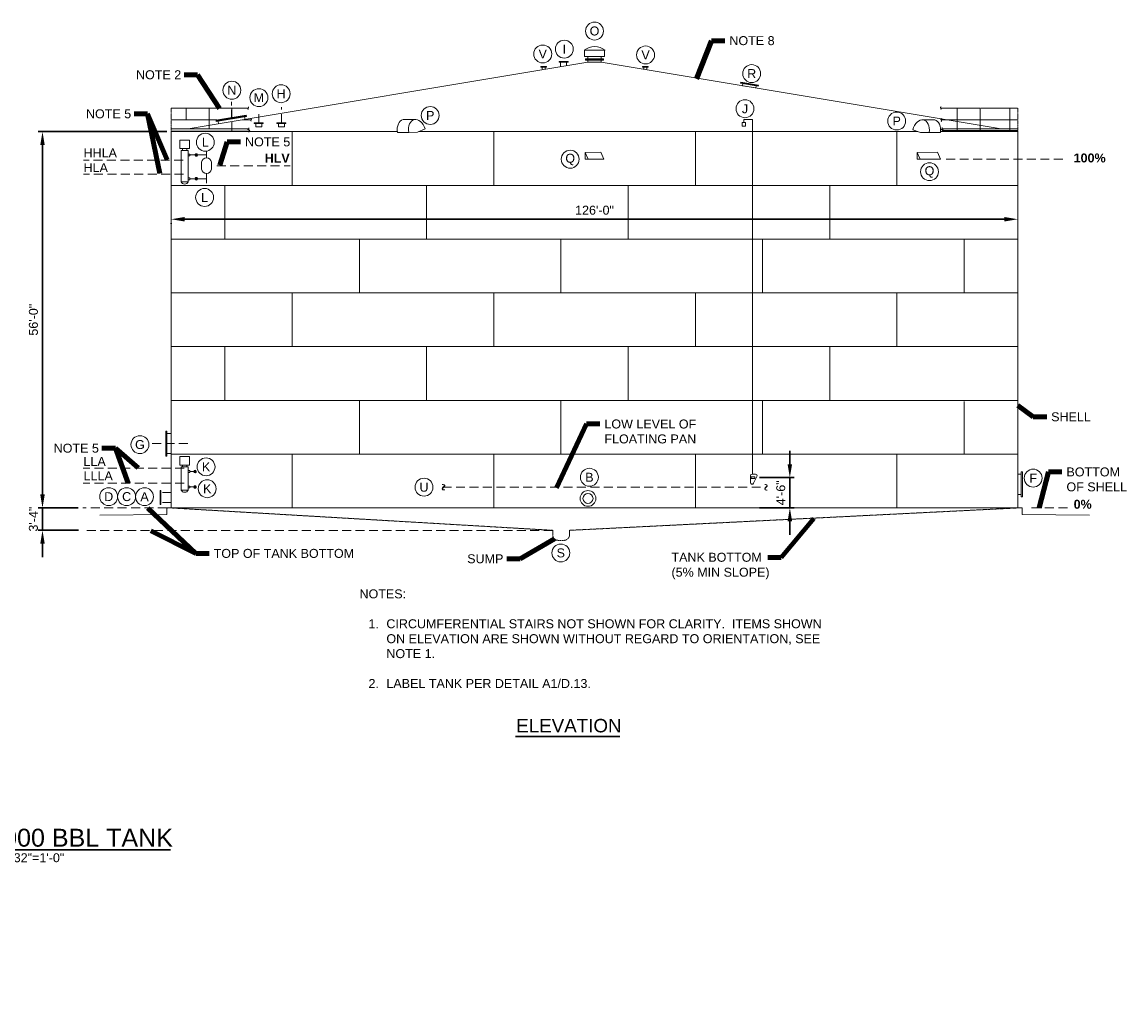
# Model space of a CAD drawing. Header units: inches. Extents: x -1925 to 1823, y -1468 to 1290.
# Tile 4 of 4: x -148 to 1823, y -1028 to 698. Entities that reach past the tile are written whole.
import ezdxf

# ---------------------------------------------------------------- set-up
doc = ezdxf.new("R2010")
doc.units = ezdxf.units.IN
doc.header["$MEASUREMENT"] = 0
for name, pattern in [('( Dashed )', [9, 6, -3]), ('CENTER', [0.629921, 0.393701, -0.07874, 0.07874, -0.07874]), ('HIDDEN', [0.19685, 0.15748, -0.03937])]:
    doc.linetypes.add(name, pattern=pattern)
doc.layers.get('DefPoints').update_dxf_attribs({"lineweight": 0})
for name, color, linetype, lineweight in [('G-ANNO-DIMS', 2, 'Continuous', 0), ('G-ANNO-KEYN', 2, 'Continuous', 0), ('G-ANNO-MASK', 1, 'Continuous', 0), ('G-ANNO-NOTE', 4, 'Continuous', 30), ('G-ANNO-TEXT', 2, 'Continuous', 30), ('G-GRID-COOR', 2, 'Continuous', 13), ('M-DETL LGHT', 3, 'Continuous', 0), ('m-detl-hide', 3, 'HIDDEN', 0), ('M-DETL-LGHT', 3, 'Continuous', 0), ('M-DETL-MLGT', 2, 'Continuous', 0)]:
    doc.layers.add(name, color=color, linetype=linetype, lineweight=lineweight)
doc.styles.add("AEC_AC_12ArchDims-CC_3-32_1'", font='arial.ttf', dxfattribs={"height": 16})
doc.styles.add("AEC_AC_51Text-LeftTop_3-32_1'", font='arial.ttf', dxfattribs={"height": 16})
doc.styles.add("AEC_AC_52Text-LeftTop_1-16_1'", font='arial.ttf', dxfattribs={"height": 24})
doc.styles.add("AEC_AC_53Text-LeftTop_1-32_1'", font='arial.ttf', dxfattribs={"height": 48})
doc.styles.add('ROMANS', font='romans.shx', dxfattribs={"width": 0.8, "height": 0.125})
doc.dimstyles.new("AEC_AC_12_Arch-Dims_3-32_1'", dxfattribs={"dimtxt": 16, "dimasz": 24, "dimexe": 8, "dimexo": 8, "dimgap": 8, "dimtad": 1, "dimdec": 4, "dimzin": 15, "dimdsep": 46, "dimlunit": 4, "dimtxsty": "AEC_AC_12ArchDims-CC_3-32_1'", "dimcen": 0.09, "dimclrd": 256, "dimclre": 256, "dimazin": 2, "dimtfac": 0.7, "dimtdec": 4, "dimtix": 1, "dimtmove": 1, "dimatfit": 3, "dimfxl": 1, "dimfrac": 1, "dimtolj": 1, "dimtzin": 15, "dimlwd": 30, "dimlwe": 30, "dimarcsym": 0})
doc.dimstyles.new("AEC_AC_51_Notes_3-32_1'", dxfattribs={"dimtxt": 16, "dimasz": 24, "dimexe": 8, "dimexo": 8, "dimgap": 8, "dimtad": 1, "dimjust": 1, "dimdec": 3, "dimzin": 15, "dimdsep": 46, "dimlunit": 5, "dimtxsty": "AEC_AC_51Text-LeftTop_3-32_1'", "dimcen": 0.09, "dimclrd": 256, "dimclre": 256, "dimazin": 2, "dimtfac": 0.7, "dimtdec": 3, "dimtmove": 1, "dimatfit": 1, "dimfxl": 1, "dimfrac": 1, "dimtolj": 1, "dimtzin": 15, "dimlwd": 30, "dimlwe": 30, "dimarcsym": 0})

# ---------------------------------------------------------------- blocks, each defined once
blk = doc.blocks.new('*D66')
at = {"layer": 'DefPoints', "color": 0, "transparency": 16777216}
for p in [(118.5, 502.7), (-111.3, -169.3), (-39.4, -169.3)]:
    blk.add_point(p, dxfattribs=at)
at = {"layer": 'G-ANNO-DIMS', "lineweight": 30, "transparency": 16777216}
for p, q in [((110.5, 502.7), (-119.3, 502.7)), ((-111.3, 478.7), (-111.3, -145.3)), ((-47.4, -169.3), (-119.3, -169.3))]:
    blk.add_line(p, q, dxfattribs=at)
at = {"layer": 'G-ANNO-DIMS', "transparency": 16777216}
for points in [[(-115.3, 478.7), (-107.3, 478.7), (-111.3, 502.7)], [(-115.3, -145.3), (-107.3, -145.3), (-111.3, -169.3)]]:
    blk.add_solid(points, dxfattribs=at)
at = {"layer": 'G-ANNO-DIMS', "color": 0, "lineweight": 30, "transparency": 16777216, "insert": (-127.5, 166.7), "char_height": 16, "attachment_point": 5, "rotation": 90, "style": "AEC_AC_12ArchDims-CC_3-32_1'"}
blk.add_mtext('\\A1;56\'-0"', dxfattribs=at)
blk = doc.blocks.new('*D67')
at = {"layer": 'DefPoints', "color": 0, "transparency": 16777216}
for p in [(-39.4, -169.3), (-111.3, -209.3), (-39.1, -209.3)]:
    blk.add_point(p, dxfattribs=at)
at = {"layer": 'G-ANNO-DIMS', "lineweight": 30, "transparency": 16777216}
for p, q in [((-111.3, -145.3), (-111.3, -121.3)), ((-47.4, -169.3), (-119.3, -169.3)), ((-111.3, -169.3), (-111.3, -209.3)), ((-47.1, -209.3), (-119.3, -209.3)), ((-111.3, -233.3), (-111.3, -257.3))]:
    blk.add_line(p, q, dxfattribs=at)
at = {"layer": 'G-ANNO-DIMS', "transparency": 16777216}
for points in [[(-115.3, -145.3), (-107.3, -145.3), (-111.3, -169.3)], [(-115.3, -233.3), (-107.3, -233.3), (-111.3, -209.3)]]:
    blk.add_solid(points, dxfattribs=at)
at = {"layer": 'G-ANNO-DIMS', "color": 0, "lineweight": 30, "transparency": 16777216, "insert": (-127.5, -189.3), "char_height": 16, "attachment_point": 5, "rotation": 90, "style": "AEC_AC_12ArchDims-CC_3-32_1'"}
blk.add_mtext('\\A1;3\'-4"', dxfattribs=at)
blk = doc.blocks.new('*D68')
at = {"layer": 'DefPoints', "color": 0, "transparency": 16777216}
for p in [(118.5, 347), (1630.5, 346.1), (1630.5, 346.1)]:
    blk.add_point(p, dxfattribs=at)
at = {"layer": 'G-ANNO-DIMS', "lineweight": 30, "transparency": 16777216}
for p, q in [((118.5, 339), (118.5, 338.1)), ((142.5, 346.1), (1606.5, 346.1))]:
    blk.add_line(p, q, dxfattribs=at)
at = {"layer": 'G-ANNO-DIMS', "transparency": 16777216}
for points in [[(142.5, 350.1), (142.5, 342.1), (118.5, 346.1)], [(1606.5, 350.1), (1606.5, 342.1), (1630.5, 346.1)]]:
    blk.add_solid(points, dxfattribs=at)
at = {"layer": 'G-ANNO-DIMS', "color": 0, "lineweight": 30, "transparency": 16777216, "insert": (874.5, 362.2), "char_height": 16, "attachment_point": 5, "style": "AEC_AC_12ArchDims-CC_3-32_1'"}
blk.add_mtext('\\A1;126\'-0"', dxfattribs=at)
blk = doc.blocks.new('*D69')
at = {"layer": 'DefPoints', "color": 0, "transparency": 16777216}
for p in [(1161, -115.3), (1161, -169.3), (1223.3, -169.3)]:
    blk.add_point(p, dxfattribs=at)
at = {"layer": 'G-ANNO-DIMS', "lineweight": 30, "transparency": 16777216}
for p, q in [((1223.3, -91.3), (1223.3, -67.3)), ((1169, -115.3), (1231.3, -115.3)), ((1223.3, -115.3), (1223.3, -169.3)), ((1169, -169.3), (1231.3, -169.3)), ((1223.3, -193.3), (1223.3, -217.3))]:
    blk.add_line(p, q, dxfattribs=at)
at = {"layer": 'G-ANNO-DIMS', "transparency": 16777216}
for points in [[(1219.3, -91.3), (1227.3, -91.3), (1223.3, -115.3)], [(1219.3, -193.3), (1227.3, -193.3), (1223.3, -169.3)]]:
    blk.add_solid(points, dxfattribs=at)
at = {"layer": 'G-ANNO-DIMS', "color": 0, "lineweight": 30, "transparency": 16777216, "insert": (1207.1, -142.3), "char_height": 16, "attachment_point": 5, "rotation": 90, "style": "AEC_AC_12ArchDims-CC_3-32_1'"}
blk.add_mtext('\\A1;4\'-6"', dxfattribs=at)

msp = doc.modelspace()

# ---------------------------------------------------------------- linework, layer by layer
at = {"layer": 'G-ANNO-KEYN'}
for centre in [(874.47597, 682.17819), (782.03847, 641.19381), (820.55326, 649.86355), (965.637, 639.48678), (1155.17663, 606.17626), (226.82869, 576.44465), (275.128, 563.22628), (314.8207, 570.25868), (1143.18978, 543.4971), (581.0796, 531.41827), (1414.06072, 521.52396), (179.40958, 483.63395), (831.06009, 453.29486), (1472.68358, 431.01848), (178.1573, 385.06033), (62.69019, -56.3274), (180.79767, -95.96484), (569.97208, -132.36287), (865.31976, -114.61317), (1657.82609, -116.08473), (6.90644, -149.22103), (38.90864, -149.22713), (70.91256, -149.27206), (182.78147, -135.01788), (814.25084, -249.78167)]:
    msp.add_circle(centre, 16, dxfattribs=at)
at = {"layer": 'G-ANNO-MASK', "linetype": 'CENTER'}
for points in [[(256.96127, 509.4284), (256.96127, 507.16654), (254.98309, 506.44654), (258.93946, 505.00654), (256.96127, 504.28654), (256.96127, 501.58213)], [(1495.48688, 509.75358), (1495.48688, 507.49171), (1493.50869, 506.77171), (1497.46506, 505.33171), (1495.48688, 504.61171), (1495.48688, 501.9073)]]:
    msp.add_lwpolyline(points, dxfattribs=at)
for centre, radius, start, end in [((257.42563, 542.97278), 1.79612, 128.2970884, 221.06651281), ((255.05195, 545.4932), 1.68015, 318.61342086, 69.82860225), ((1494.04349, 545.4932), 1.68015, 110.17139775, 221.38657914), ((1491.66981, 542.97278), 1.79612, 318.93348719, 51.7029116), ((262.58232, 521.98462), 1.79612, 128.2970884, 221.06651281), ((260.20863, 524.50504), 1.68015, 318.61342086, 69.82860225), ((1494.70552, 524.50504), 1.68015, 110.17139775, 221.38657914), ((1492.33183, 521.98462), 1.79612, 318.93348719, 51.7029116)]:
    msp.add_arc(centre, radius, start, end, dxfattribs=at)
at = {"layer": 'G-ANNO-TEXT'}
for p, q in [((733.32058, -577.20024), (919.42548, -577.20024)), ((-268.20775, -780.10099), (117.03342, -780.10099))]:
    msp.add_line(p, q, dxfattribs=at)
at = {"layer": 'G-GRID-COOR', "linetype": '( Dashed )', "ltscale": 2.666667}
for p, q in [((225.93393, 525.46251), (225.93393, 555.50253)), ((274.82096, 517.97927), (274.82096, 540.27334)), ((315.43479, 517.97927), (315.43479, 546.10194)), ((139.77103, 451.58848), (-38.24359, 451.58848)), ((140.59979, 426.38927), (-38.24359, 426.38927)), ((148.31428, -54.3498), (83.74624, -54.3498)), ((141.43871, -98.13727), (-38.77333, -98.13727)), ((141.43871, -125.054), (-38.77333, -125.054)), ((603.15466, -132.3498), (1179.25273, -132.3498)), ((110.81671, -169.3498), (-39.40583, -169.3498)), ((799.79778, -209.3498), (-39.11876, -209.3498))]:
    msp.add_line(p, q, dxfattribs=at)
at = {"layer": 'G-GRID-COOR', "linetype": '( Dashed )', "ltscale": 2.666667, "flags": 128}
for points in [[(1502.61279, 453.5952), (1713.37153, 453.5952)], [(200.01963, 441.73491), (330.72484, 441.73491)], [(1654.87934, -169.3498), (1719.91741, -169.3498)]]:
    msp.add_lwpolyline(points, dxfattribs=at)
at = {"layer": 'M-DETL LGHT'}
for p, q in [((893.38287, 647.76627), (855.71258, 647.76627)), ((856.54772, 647.76627), (856.54772, 636.45884)), ((856.54772, 636.45884), (892.54772, 636.45884)), ((858.54772, 632.45884), (858.54772, 630.45884)), ((858.54772, 632.45884), (890.54772, 632.45884)), ((858.54772, 631.45884), (890.54772, 631.45884)), ((862.54772, 636.45884), (862.54772, 632.45884)), ((886.54772, 636.45884), (886.54772, 632.45884)), ((890.54772, 632.45884), (890.54772, 630.45884)), ((892.54772, 647.76627), (892.54772, 636.45884)), ((148.54772, 507.6502), (862.54772, 626.6502)), ((778.54877, 618.81858), (788.96719, 618.81858)), ((778.54877, 617.81858), (778.54877, 618.81858)), ((778.54877, 617.81858), (788.96719, 617.81858)), ((780.98627, 613.05662), (780.98627, 617.81858)), ((786.52969, 613.98052), (786.52969, 617.81858)), ((788.96719, 617.81858), (788.96719, 618.81858)), ((811.29696, 627.57742), (811.29696, 626.57742)), ((811.29696, 627.57742), (827.29696, 627.57742)), ((811.29696, 626.57742), (827.29696, 626.57742)), ((813.92196, 626.57742), (813.92196, 618.5459)), ((824.67196, 626.57742), (824.67196, 620.33757)), ((827.29696, 627.57742), (827.29696, 626.57742)), ((858.54772, 630.45884), (890.54772, 630.45884)), ((862.54772, 630.45884), (862.54772, 626.6502)), ((862.54772, 626.6502), (886.54772, 626.6502)), ((886.54772, 630.45884), (886.54772, 626.6502)), ((1600.54772, 507.6502), (886.54772, 626.6502)), ((970.54668, 618.81858), (960.12826, 618.81858)), ((960.12826, 617.81858), (960.12826, 618.81858)), ((970.54668, 617.81858), (960.12826, 617.81858)), ((962.56576, 613.98052), (962.56576, 617.81858)), ((968.10918, 613.05662), (968.10918, 617.81858)), ((970.54668, 617.81858), (970.54668, 618.81858)), ((1135.69616, 591.01423), (1135.36736, 589.04144)), ((1135.36736, 589.04144), (1166.93197, 583.78067)), ((1135.53176, 590.02783), (1167.09636, 584.76707)), ((1135.69616, 591.01423), (1167.26076, 585.75346)), ((1139.31294, 588.38384), (1138.6868, 584.62702)), ((1138.6868, 584.62702), (1162.36025, 580.68144)), ((1162.98639, 584.43827), (1162.36025, 580.68144)), ((1167.26076, 585.75346), (1166.93197, 583.78067)), ((198.43219, 523.12853), (252.68385, 532.17047)), ((198.43219, 523.12853), (198.62637, 521.9635)), ((198.62637, 521.9635), (252.87802, 531.00544)), ((198.82054, 520.79847), (198.62637, 521.9635)), ((198.82054, 520.79847), (253.07219, 529.84041)), ((252.68385, 532.17047), (252.87802, 531.00544)), ((253.07219, 529.84041), (252.87802, 531.00544)), ((266.82096, 517.97927), (266.82096, 516.97927)), ((266.82096, 517.97927), (282.82096, 517.97927)), ((266.82096, 516.97927), (282.82096, 516.97927)), ((269.44596, 516.97927), (269.44596, 511.11051)), ((280.19596, 516.97927), (280.19596, 511.19328)), ((282.82096, 517.97927), (282.82096, 516.97927)), ((307.43479, 517.97927), (307.43479, 516.97927)), ((307.43479, 517.97927), (323.43479, 517.97927)), ((307.43479, 516.97927), (323.43479, 516.97927)), ((310.05979, 516.97927), (310.05979, 511.11051)), ((320.80979, 516.97927), (320.80979, 511.19328)), ((323.43479, 517.97927), (323.43479, 516.97927)), ((532.56362, 524.16978), (552.72125, 524.16978)), ((1141.15955, 518.85147), (1141.15955, 524.41543)), ((1141.15955, 524.41543), (1156.52669, 524.41543)), ((1156.52669, 524.41543), (1156.52669, -109.02126)), ((1482.17218, 523.42285), (1462.01455, 523.42285)), ((256.96127, 507.6502), (118.54772, 507.6502)), ((256.96127, 503.6502), (118.54772, 503.6502)), ((118.54772, 502.6502), (118.54772, -169.3498)), ((118.54772, 502.6502), (522.25472, 502.6502)), ((334.54772, 502.6502), (334.54772, 406.6502)), ((522.45196, 500.8083), (542.60958, 500.8083)), ((542.60958, 500.8083), (558.08895, 501.63494)), ((571.78515, 507.4107), (558.08895, 501.63494)), ((560.49646, 502.6502), (1451.72104, 502.6502)), ((694.54772, 502.6502), (694.54772, 406.6502)), ((1054.54772, 502.6502), (1054.54772, 406.6502)), ((1138.3414, 512.25718), (1143.97769, 512.25718)), ((1414.54772, 502.6502), (1414.54772, 406.6502)), ((1442.70757, 505.87474), (1456.64685, 500.888)), ((1472.44148, 500.8083), (1456.64685, 500.888)), ((1492.37515, 500.8083), (1472.44148, 500.8083)), ((1492.4785, 502.6502), (1630.54772, 502.6502)), ((1492.4785, 502.6502), (1630.54772, 502.6502)), ((1495.48688, 507.6502), (1615.92941, 507.6502)), ((1495.5926, 504.6502), (1630.54772, 504.6502)), ((1615.92941, 507.6502), (1630.54772, 507.6502)), ((1630.54772, 502.6502), (1630.54772, -169.3498)), ((134.01413, 472.17806), (134.01413, 487.54855)), ((151.01073, 487.54855), (134.01413, 487.54855)), ((151.01073, 472.17806), (151.01073, 487.54855)), ((151.01073, 472.17806), (134.01413, 472.17806)), ((136.39365, 468.85278), (136.39365, 413.05119)), ((148.6312, 468.85278), (148.6312, 413.05119)), ((857.99857, 465.59517), (886.03253, 465.61195)), ((857.99857, 465.59517), (863.27075, 453.5952)), ((857.99857, 465.59517), (857.99857, 453.5952)), ((857.99857, 453.5952), (891.09688, 453.5952)), ((886.03253, 465.61195), (891.09688, 453.5952)), ((1450.85174, 465.59517), (1487.00952, 465.61195)), ((1450.85174, 465.59517), (1456.12393, 453.5952)), ((1450.85174, 465.59517), (1450.85174, 453.5952)), ((1450.85174, 453.5952), (1456.12393, 453.5952)), ((1456.12393, 453.5952), (1492.07386, 453.5952)), ((1487.00952, 465.61195), (1492.07386, 453.5952)), ((118.54772, 406.6502), (1630.54772, 406.6502)), ((148.6312, 413.05119), (136.39365, 413.05119)), ((214.54772, 406.6502), (214.54772, 310.6502)), ((574.54772, 406.6502), (574.54772, 310.6502)), ((934.54772, 406.6502), (934.54772, 310.6502)), ((1294.54772, 406.6502), (1294.54772, 310.6502)), ((118.54772, 310.6502), (1630.54772, 310.6502)), ((454.54772, 310.6502), (454.54772, 214.6502)), ((814.54772, 310.6502), (814.54772, 214.6502)), ((1174.54772, 310.6502), (1174.54772, 214.6502)), ((1534.54772, 310.6502), (1534.54772, 214.6502)), ((118.54772, 214.6502), (1630.54772, 214.6502)), ((334.54772, 214.6502), (334.54772, 118.6502)), ((694.54772, 214.6502), (694.54772, 118.6502)), ((1054.54772, 214.6502), (1054.54772, 118.6502)), ((1414.54772, 214.6502), (1414.54772, 118.6502)), ((118.54772, 118.6502), (1630.54772, 118.6502)), ((214.54772, 118.6502), (214.54772, 22.6502)), ((574.54772, 118.6502), (574.54772, 22.6502)), ((934.54772, 118.6502), (934.54772, 22.6502)), ((1294.54772, 118.6502), (1294.54772, 22.6502)), ((118.54772, 22.6502), (1630.54772, 22.6502)), ((454.54772, 22.6502), (454.54772, -73.3498)), ((814.54772, 22.6502), (814.54772, -73.3498)), ((1174.54772, 22.6502), (1174.54772, -73.3498)), ((1534.54772, 20.6498), (1534.54772, -73.3498)), ((108.64665, -31.97985), (108.64665, -76.71975)), ((111.00885, -31.97985), (108.64665, -31.97985)), ((110.50885, -31.98096), (111.00885, -31.97985)), ((111.00885, -31.97985), (111.00885, -76.71975)), ((118.54772, -36.33779), (111.01553, -36.35454)), ((111.00885, -76.71975), (108.64665, -76.71975)), ((118.54772, -72.35464), (111.00885, -72.35464)), ((118.54772, -73.3498), (1630.54772, -73.3498)), ((134.01413, -92.92021), (134.01413, -77.54973)), ((151.01073, -77.54973), (134.01413, -77.54973)), ((151.01073, -92.92021), (151.01073, -77.54973)), ((334.54772, -169.3498), (334.54772, -73.3498)), ((694.54772, -169.3498), (694.54772, -73.3498)), ((1054.54772, -169.3498), (1054.54772, -73.3498)), ((1414.54772, -169.3498), (1414.54772, -73.3498)), ((151.01073, -92.92021), (134.01413, -92.92021)), ((136.39365, -96.24549), (136.39365, -137.38104)), ((148.6312, -96.24549), (148.6312, -137.38104)), ((161.03314, -104.25123), (151.60645, -104.25123)), ((1152.77969, -112.02126), (1152.77969, -124.02126)), ((1161.77969, -109.02126), (1155.77969, -109.02126)), ((1158.46297, -125.3629), (1164.46297, -113.3629)), ((1630.54772, -109.34992), (1636.18552, -109.34992)), ((1636.18552, -104.97985), (1636.18552, -149.71975)), ((1638.54772, -104.97985), (1636.18552, -104.97985)), ((1638.54772, -104.97985), (1638.54772, -149.71975)), ((148.6312, -137.38104), (136.39365, -137.38104)), ((161.03314, -131.95765), (151.60645, -131.95765)), ((1630.54772, -145.34992), (1636.18552, -145.34992)), ((1638.54772, -149.71975), (1636.18552, -149.71975)), ((118.54772, -169.3498), (1638.27873, -169.3498))]:
    msp.add_line(p, q, dxfattribs=at)
at = {"layer": 'M-DETL LGHT', "flags": 128}
for points in [[(202.27311, 521.3739), (203.00905, 516.72708)], [(249.58198, 529.25871), (250.39289, 524.62439)], [(1143.97769, 512.25718), (1143.97769, 518.85147), (1138.3414, 518.85147), (1138.3414, 512.25718)], [(269.44596, 511.19328), (280.19596, 511.19328)], [(310.05979, 511.11051), (320.80979, 511.11051)], [(136.39365, 468.85278), (148.6312, 468.85278)], [(148.6312, 462.56512), (151.60645, 462.56512), (151.60645, 459.12896), (148.6312, 459.12896)], [(151.60645, 460.84704), (181.7448, 460.84704)], [(181.7448, 455.56064), (181.7448, 467.84606)], [(148.6312, 420.19265), (151.60645, 420.19265), (151.60645, 416.75649), (148.6312, 416.75649)], [(151.60645, 418.47457), (181.7448, 418.47457)], [(181.7448, 427.91006), (181.7448, 410.51673)], [(136.39365, -96.24549), (148.6312, -96.24549)], [(148.6312, -102.53315), (151.60645, -102.53315), (151.60645, -105.96931), (148.6312, -105.96931)], [(148.6312, -130.23957), (151.60645, -130.23957), (151.60645, -133.67573), (148.6312, -133.67573)]]:
    msp.add_lwpolyline(points, dxfattribs=at)
at = {"layer": 'M-DETL LGHT'}
for radius in [14.0625, 9]:
    msp.add_circle((862.79772, -152.3498), radius, dxfattribs=at)
for centre, radius, start, end in [((874.54772, 624.12457), 30.22734, 51.45595082, 128.54404918), ((163.58578, 460.84704), 2.3195, 19.83198777, 160.16801223), ((163.58578, 460.84704), 2.3195, 199.83198777, 340.16801223), ((163.58578, 460.84704), 1.33585, 36.0918074, 143.9081926), ((163.58578, 460.84704), 1.33585, 216.0918074, 323.9081926), ((163.58578, 418.47457), 2.3195, 19.83198777, 160.16801223), ((163.58578, 418.47457), 2.3195, 199.83198777, 340.16801223), ((163.58578, 418.47457), 1.33585, 36.0918074, 143.9081926), ((163.58578, 418.47457), 1.33585, 216.0918074, 323.9081926), ((142.51243, 415.60068), 6.62867, 202.61986665, 337.38013613), ((161.03314, -104.25123), 2.3195, 19.83198777, 160.16801223), ((161.03314, -104.25123), 2.3195, 199.83198777, 19.83198777), ((161.03314, -104.25123), 1.33585, 36.0918074, 143.9081926), ((161.03314, -104.25123), 1.33585, 216.0918074, 36.0918074), ((1155.77969, -112.02126), 3, 90, 180), ((1161.77969, -112.02126), 3, 333.43494882, 90), ((142.51243, -134.83155), 6.62867, 202.61986665, 337.38013613), ((161.03314, -131.95765), 2.3195, 19.83198777, 160.16801223), ((161.03314, -131.95765), 2.3195, 199.83198777, 19.83198777), ((161.03314, -131.95765), 1.33585, 36.0918074, 143.9081926), ((161.03314, -131.95765), 1.33585, 216.0918074, 36.0918074), ((1155.77969, -124.02126), 3, 180, 333.43494882)]:
    msp.add_arc(centre, radius, start, end, dxfattribs=at)
for centre, start_param, end_param in [((537.7721, 500.84754), 0, 1.4322239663), ((557.92972, 500.84754), 4.8545383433, 7.7154092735)]:
    msp.add_ellipse(centre, major_axis=(-5.20847, 23.32225), ratio=0.6321006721, start_param=start_param, end_param=end_param, dxfattribs=at)
at = {"layer": 'M-DETL LGHT', "extrusion": (0, 0, -1)}
for centre, start_param, end_param in [((1456.80608, 500.1006), 4.8198253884, 7.6836444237), ((1476.9637, 500.1006), 0, 1.4005070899)]:
    msp.add_ellipse(centre, major_axis=(5.20847, 23.32225), ratio=0.6321006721, start_param=start_param, end_param=end_param, dxfattribs=at)
at = {"layer": 'M-DETL LGHT'}
for points in [[(146.4083, 468.85278), (138.61655, 468.85278), (138.61655, 472.17806), (146.4083, 472.17806)], [(146.4083, -96.24549), (138.61655, -96.24549), (138.61655, -92.92021), (146.4083, -92.92021)], [(1154.47411, -116.73585), (1161.01697, -116.73585), (1161.01697, -113.96376), (1154.47411, -113.96376)]]:
    msp.add_3dface(points, dxfattribs=at)
at = {"layer": 'm-detl-hide', "ltscale": 100}
for p, q in [((118.54772, -141.58535), (99.83119, -141.58508)), ((118.54772, -159.58536), (99.83119, -159.58508))]:
    msp.add_line(p, q, dxfattribs=at)
at = {"layer": 'M-DETL-LGHT', "linetype": 'CENTER', "ltscale": 4}
for p, q in [((118.54772, 502.6502), (118.54772, 544.3824)), ((1630.54772, 502.6502), (1630.54772, 544.3824))]:
    msp.add_line(p, q, dxfattribs=at)
at = {"layer": 'M-DETL-LGHT', "linetype": 'CENTER'}
for p, q in [((118.54772, 544.3824), (256.31251, 544.3824)), ((145.16603, 523.39423), (145.16603, 544.3824)), ((186.0973, 507.6502), (186.0973, 544.3824)), ((227.02857, 527.89459), (227.02857, 544.3824)), ((1630.54772, 544.3824), (1492.78294, 544.3824)), ((1522.06687, 502.6502), (1522.06687, 544.3824)), ((1562.99814, 502.6502), (1562.99814, 544.3824)), ((1615.92941, 502.6502), (1615.92941, 544.3824)), ((200.0264, 523.39423), (118.54772, 523.39423)), ((227.02857, 502.6502), (227.02857, 520.73034)), ((261.46919, 523.39423), (245.29568, 523.39423)), ((1493.44496, 523.39423), (1630.54772, 523.39423))]:
    msp.add_line(p, q, dxfattribs=at)
at = {"layer": 'M-DETL-LGHT'}
for p, q in [((172.90379, 435.65737), (172.90379, 447.81244)), ((190.58577, 435.65737), (190.58577, 447.81244)), ((110.81671, -170.3498), (111.81671, -169.3498)), ((118.54772, -169.3498), (110.81671, -169.3498))]:
    msp.add_line(p, q, dxfattribs=at)
at = {"layer": 'M-DETL-LGHT', "color": 3, "linetype": 'Continuous'}
for p, q in [((99.83119, -137.98476), (98.65009, -137.98476)), ((98.65009, -137.98476), (98.65009, -163.18156)), ((99.83119, -137.98476), (99.83119, -163.18156)), ((99.83119, -163.18156), (98.65009, -163.18156))]:
    msp.add_line(p, q, dxfattribs=at)
at = {"layer": 'M-DETL-LGHT', "color": 3}
for p, q in [((110.81671, -169.3498), (110.81671, -181.34976)), ((1638.27873, -169.3498), (1638.27873, -181.34976)), ((110.81671, -181.34976), (-9.18329, -182.34976)), ((1638.27873, -181.34976), (1758.27873, -182.34976))]:
    msp.add_line(p, q, dxfattribs=at)
at = {"layer": 'M-DETL-LGHT'}
for centre, start, end in [((181.7448, 446.6428), 7.54200279, 172.45800275), ((181.7448, 436.82791), 187.54200554, 352.45800555)]:
    msp.add_arc(centre, 8.91785, start, end, dxfattribs=at)
at = {"layer": 'M-DETL-MLGT', "linetype": 'HIDDEN'}
for p, q in [((118.54772, -169.3498), (799.79778, -209.3498)), ((1630.54772, -169.3498), (829.79766, -209.3498)), ((799.79778, -209.3498), (799.79778, -217.24977)), ((829.79766, -209.3498), (829.79766, -217.24977)), ((814.79772, -227.24973), (809.79774, -227.24973)), ((814.79772, -227.24973), (819.7977, -227.24973))]:
    msp.add_line(p, q, dxfattribs=at)
for centre, start, end in [((809.79774, -217.24977), 180, 270), ((819.7977, -217.24977), 270, 0)]:
    msp.add_arc(centre, 9.99996, start, end, dxfattribs=at)

# ---------------------------------------------------------------- texts
at = {"layer": 'G-ANNO-KEYN', "char_height": 16, "attachment_point": 5, "style": "AEC_AC_51Text-LeftTop_3-32_1'"}
for s, insert in [('O', (874.47597, 682.18429)), ('V', (782.03847, 641.19381)), ('I', (820.55326, 649.86355)), ('V', (965.637, 639.48678)), ('R', (1155.17663, 606.17626)), ('N', (226.82869, 576.44465)), ('M', (275.128, 563.22628)), ('H', (314.8207, 570.25868)), ('J', (1143.18978, 543.36296)), ('P', (581.0796, 531.41827)), ('P', (1414.06072, 521.52396)), ('L', (179.40958, 483.63395)), ('Q', (831.06009, 452.81315)), ('Q', (1472.68358, 430.53677)), ('L', (178.1573, 385.06033)), ('G', (62.69019, -56.3213)), ('K', (180.79767, -95.96484)), ('B', (865.31976, -114.61317)), ('F', (1657.82609, -116.08473)), ('K', (182.78147, -135.01788)), ('U', (569.97208, -132.49702)), ('D', (6.90644, -149.22103)), ('C', (38.90864, -149.22103)), ('A', (70.91256, -149.27206)), ('S', (814.25084, -249.77558))]:
    msp.add_mtext(s, dxfattribs=dict(at, insert=insert))
at = {"layer": 'G-ANNO-MASK', "char_height": 16, "width": 26.2047215, "attachment_point": 5, "rotation": 90, "style": 'ROMANS'}
for insert in [(603.56437, -132.3498), (1179.55965, -132.42817)]:
    msp.add_mtext('\\H1x;\\W0.8;~', dxfattribs=dict(at, insert=insert))
at = {"layer": 'G-ANNO-NOTE', "char_height": 16, "style": "AEC_AC_51Text-LeftTop_3-32_1'"}
for s, insert, attachment_point in [('NOTE 8', (1115.32392, 664.91062), 4), ('NOTE 2', (55.69283, 595.95077), 7), ('NOTE 5', (-33.66192, 526.20437), 7), ('NOTE 5', (250.39376, 484.1251), 4), ('HHLA', (-37.96734, 472.58663), 1), ('\\fArial|b1|i0|c00|p39;HLV', (285.43446, 463.19537), 1), ('\\fArial|b1|i0|c00|p39;100%', (1730.06223, 463.51649), 1), ('HLA', (-37.96734, 446.24695), 1), ('SHELL', (1689.95733, -6.74818), 4), ('NOTE 5', (-91.32345, -70.89969), 7), ('LLA', (-38.14304, -78.36841), 1), ('BOTTOM \\POF SHELL', (1717.25296, -139.9768), 7), ('LLLA', (-37.96734, -104.05467), 1), ('\\fArial|b1|i0|c00|p39;0%', (1730.06223, -154.83543), 1), ('TOP OF TANK BOTTOM', (194.38849, -250.63501), 4), ('SUMP', (647.14011, -252.09349), 1)]:
    msp.add_mtext(s, dxfattribs=dict(at, insert=insert, attachment_point=attachment_point))
for s, insert, width, attachment_point in [('LOW LEVEL OF FLOATING PAN', (892.14206, -54.36597), 171.6693541, 7), ('TANK BOTTOM\\P(5% MIN SLOPE)', (1011.89872, -249.44949), 195.1680478, 1)]:
    msp.add_mtext(s, dxfattribs=dict(at, insert=insert, width=width, attachment_point=attachment_point))
at = {"layer": 'G-ANNO-TEXT', "insert": (454.80443, -314.80685), "char_height": 16, "width": 849.9003948, "attachment_point": 1, "style": "AEC_AC_51Text-LeftTop_3-32_1'"}
msp.add_mtext('NOTES:\\P\\P\\pi-32,l48,t48,64;1.^ICIRCUMFERENTIAL STAIRS NOT SHOWN FOR CLARITY.  ITEMS SHOWN ON ELEVATION ARE SHOWN WITHOUT REGARD TO ORIENTATION, SEE NOTE 1.\\P\\pi0,l0,t48;\\P\\pi-32,l48,t48,64;2.^ILABEL TANK PER DETAIL A1/D.13.', dxfattribs=at)
at = {"layer": 'G-ANNO-TEXT', "attachment_point": 1}
for s, insert, char_height, style in [('ELEVATION', (734.62549, -546.0562), 24, "AEC_AC_52Text-LeftTop_1-16_1'"), ('\\pt64;100,000 BBL TANK', (-268.5685, -742.17278), 32, "AEC_AC_53Text-LeftTop_1-32_1'"), ('SCALE: {\\A1;\\H1x;3/32}"=1\'-0"', (-267.06508, -785.94907), 16, "AEC_AC_51Text-LeftTop_3-32_1'")]:
    msp.add_mtext(s, dxfattribs=dict(at, insert=insert, char_height=char_height, style=style))

# ---------------------------------------------------------------- dimensions: what is measured, and where the dimension line sits
at = {"layer": 'G-ANNO-DIMS', "lineweight": 30}
for base, p1, p2, picture, middle in [((-111.32035, -169.3498), (118.54772, 502.6502), (-39.40583, -169.3498), '*D66', (-127.48952, 166.6502)), ((1223.27618, -169.3498), (1161.01697, -115.3498), (1161.01697, -169.3498), '*D69', (1207.10702, -142.3498)), ((-111.32035, -209.3498), (-39.40583, -169.3498), (-39.11876, -209.3498), '*D67', (-127.49498, -189.3498))]:
    dim = msp.add_linear_dim(base=base, p1=p1, p2=p2, angle=270, dimstyle="AEC_AC_12_Arch-Dims_3-32_1'", dxfattribs=at)
    dim.commit()
    dim.dimension.update_dxf_attribs({"geometry": picture, "text_midpoint": middle})
dim = msp.add_linear_dim(base=(1630.54772, 346.05421), p1=(118.54772, 346.97779), p2=(1630.54772, 346.05421), dimstyle="AEC_AC_12_Arch-Dims_3-32_1'", dxfattribs=at)
dim.commit()
dim.dimension.update_dxf_attribs({"geometry": '*D68', "text_midpoint": (874.54772, 362.22338)})

# ---------------------------------------------------------------- leaders
at = {"layer": 'G-ANNO-NOTE', "lineweight": 30, "annotation_type": 0, "has_hookline": 1}
for points, hookline_direction, text_width in [([(1056.50295, 596.69954), (1083.32392, 664.91062), (1107.32392, 664.91062)], 0, 78.04638), ([(205.04007, 544.02018), (165.54649, 604.22516), (141.54649, 604.22516)], 1, 77.84993), ([(111.41072, 452.23445), (76.48442, 534.47876), (52.48442, 534.47876)], 1, 78.1337), ([(205.60292, 442.8345), (218.39376, 484.1251), (242.39376, 484.1251)], 0, 78.1337), ([(1630.32333, 13.8321), (1657.95733, -6.74818), (1681.95733, -6.74818)], 0, 69.02046), ([(806.40929, -133.71068), (860.14206, -19.14443), (884.14206, -19.14443)], 0, 161.29877), ([(41.72154, -125.23007), (18.82289, -62.6253), (-5.17711, -62.6253)], 1, 78.1337), ([(1668.51198, -169.24021), (1685.25296, -104.75525), (1709.25296, -104.75525)], 0, 106.19372), ([(76.95338, -170.00333), (162.38849, -250.63501), (186.38849, -250.63501)], 0, 248.6221), ([(1266.16869, -188.11186), (1208.03648, -257.72388), (1184.03648, -257.72388)], 1, 172.96589), ([(802.7267, -224.32081), (741.76206, -260.36788), (717.76206, -260.36788)], 1, 62.603)]:
    msp.add_leader(points, dimstyle="AEC_AC_51_Notes_3-32_1'", override={"dimtad": 0, "dimclrd": 0, "dimlwd": 65534}, dxfattribs=dict(at, hookline_direction=hookline_direction, text_width=text_width))
at = {"layer": 'G-ANNO-NOTE', "lineweight": 30}
for points in [[(97.97753, 428.04495), (76.48442, 534.47876)], [(59.48135, -97.79588), (18.82289, -62.6253)], [(82.32666, -210.31917), (162.38849, -250.63501)]]:
    msp.add_leader(points, dimstyle="AEC_AC_51_Notes_3-32_1'", override={"dimclrd": 0, "dimlwd": 65534}, dxfattribs=at)

doc.saveas('drawing.dxf')
